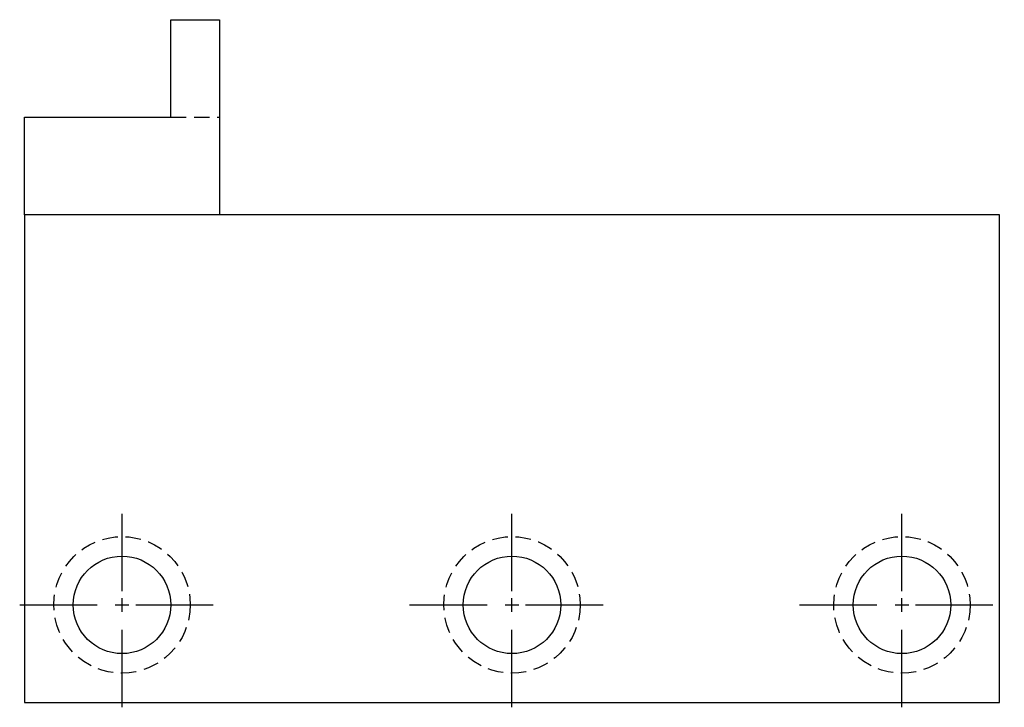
# Model space of a CAD drawing. Header units: millimetres. Extents: x 0 to 100, y 0 to 70.
import ezdxf

# ---------------------------------------------------------------- set-up
doc = ezdxf.new("R2010")
doc.units = ezdxf.units.MM
doc.header["$LTSCALE"] = 0.25
doc.linetypes.add('AXES', pattern=[50.8, 31.75, -6.35, 6.35, -6.35])
doc.linetypes.add('CACHE', pattern=[9.525, 6.35, -3.175])
for name, color, linetype in [('Axes', 10, 'AXES'), ('Cache', 140, 'CACHE'), ('Contours', 191, 'Continuous')]:
    doc.layers.add(name, color=color, linetype=linetype)

# ---------------------------------------------------------------- blocks, each defined once
blk = doc.blocks.new('*U2')
at = {"layer": 'Axes', "color": 0, "linetype": 'AXES', "transparency": 16777216}
for p, q in [((0, 1.4), (0, 10.5)), ((-10.5, 0), (-1.4, 0)), ((1.4, 0), (10.5, 0)), ((0, -10.5), (0, -1.4))]:
    blk.add_line(p, q, dxfattribs=at)
at = {"layer": 'Axes', "color": 0, "linetype": 'Continuous', "transparency": 16777216}
for p, q in [((-0.7, 0), (0.7, 0)), ((0, -0.7), (0, 0.7))]:
    blk.add_line(p, q, dxfattribs=at)
blk = doc.blocks.new('*U39')
at = {"layer": 'Axes', "color": 0, "linetype": 'AXES', "transparency": 16777216}
for p, q in [((0, 1.4), (0, 10.5)), ((-10.5, 0), (-1.4, 0)), ((1.4, 0), (10.5, 0)), ((0, -10.5), (0, -1.4))]:
    blk.add_line(p, q, dxfattribs=at)
at = {"layer": 'Axes', "color": 0, "linetype": 'Continuous', "transparency": 16777216}
for p, q in [((-0.7, 0), (0.7, 0)), ((0, -0.7), (0, 0.7))]:
    blk.add_line(p, q, dxfattribs=at)
blk = doc.blocks.new('*U41')
at = {"layer": 'Axes', "color": 0, "linetype": 'AXES', "transparency": 16777216}
for p, q in [((0, 1.4), (0, 10.5)), ((-10.5, 0), (-1.4, 0)), ((1.4, 0), (10.5, 0)), ((0, -10.5), (0, -1.4))]:
    blk.add_line(p, q, dxfattribs=at)
at = {"layer": 'Axes', "color": 0, "linetype": 'Continuous', "transparency": 16777216}
for p, q in [((-0.7, 0), (0.7, 0)), ((0, -0.7), (0, 0.7))]:
    blk.add_line(p, q, dxfattribs=at)

msp = doc.modelspace()

# ---------------------------------------------------------------- linework, layer by layer
at = {"layer": 'Cache'}
msp.add_line((15, 60), (20, 60), dxfattribs=at)
for centre in [(10, 10), (50, 10), (90, 10)]:
    msp.add_circle(centre, 7, dxfattribs=at)
at = {"layer": 'Contours'}
for p, q in [((15, 60), (15, 70)), ((15, 70), (20, 70)), ((20, 70), (20, 50)), ((0, 50), (0, 60)), ((0, 60), (15, 60))]:
    msp.add_line(p, q, dxfattribs=at)
msp.add_lwpolyline([(0, 0), (100, 0), (100, 50), (0, 50)], close=True, dxfattribs=at)
for centre in [(10, 10), (50, 10), (90, 10)]:
    msp.add_circle(centre, 5, dxfattribs=at)

# ---------------------------------------------------------------- block references
at = {"layer": 'Axes', "linetype": 'AXES'}
for name, p in [('*U2', (10, 10)), ('*U39', (50, 10)), ('*U41', (90, 10))]:
    msp.add_blockref(name, p, dxfattribs=at)

doc.saveas('drawing.dxf')
